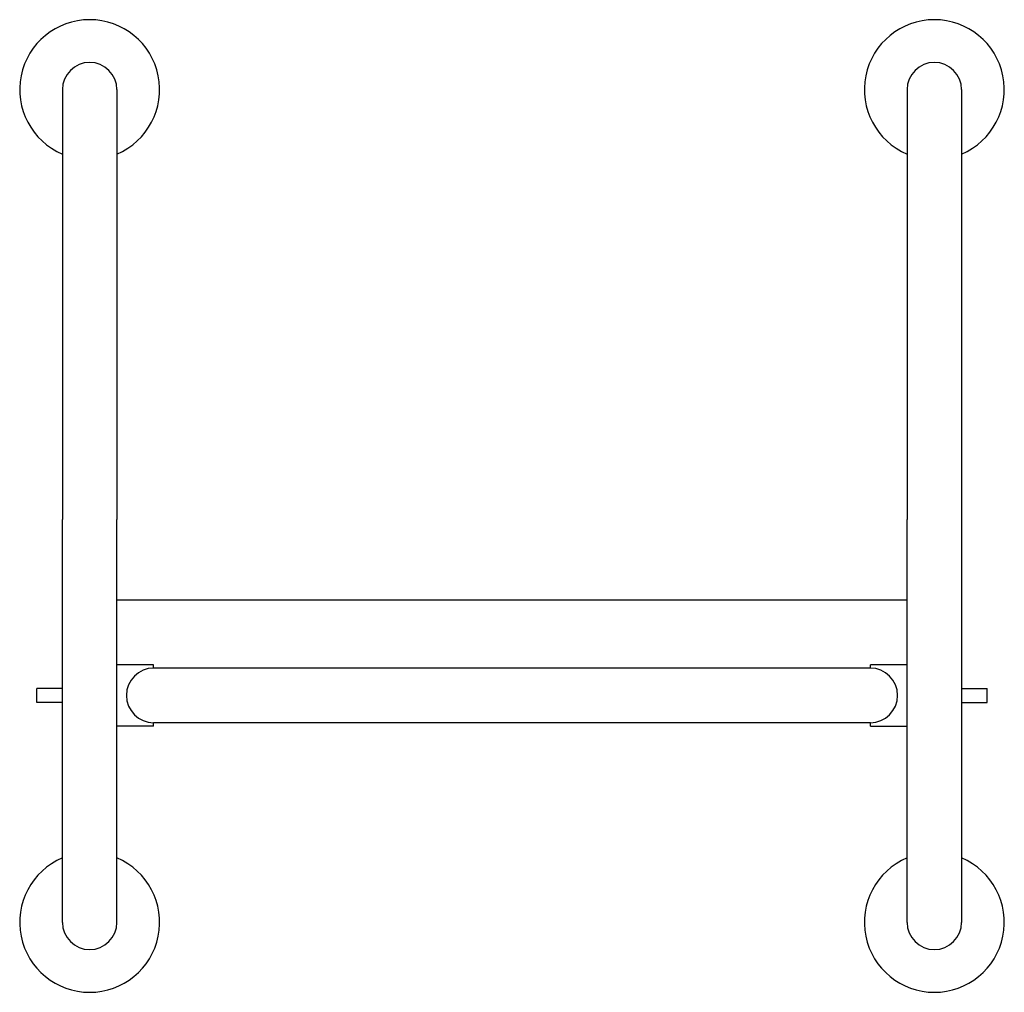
# Model space of a CAD drawing. Header units: millimetres. Extents: x 4199.956 to 4200.533, y 2618.588 to 2619.158.
import ezdxf

# ---------------------------------------------------------------- set-up
doc = ezdxf.new("R2010")
doc.units = ezdxf.units.MM
doc.layers.add('SANINDUSA', color=3, linetype='Continuous')

msp = doc.modelspace()

# ---------------------------------------------------------------- linework, layer by layer
at = {"layer": 'SANINDUSA'}
for p, q in [((4199.98082, 2619.11677), (4199.98082, 2618.86477)), ((4200.01282, 2619.11677), (4200.01282, 2618.86477)), ((4200.47582, 2619.11677), (4200.47582, 2618.86477)), ((4200.50782, 2619.11677), (4200.50782, 2618.62877)), ((4199.98082, 2618.62877), (4199.98082, 2618.86477)), ((4200.01282, 2618.62877), (4200.01282, 2618.86477)), ((4200.47582, 2618.62877), (4200.47582, 2618.86477)), ((4200.01282, 2618.81777), (4200.47582, 2618.81777)), ((4200.03432, 2618.77977), (4200.01282, 2618.77977)), ((4200.03432, 2618.77777), (4200.03432, 2618.77977)), ((4200.47582, 2618.77977), (4200.45432, 2618.77977)), ((4200.45432, 2618.77777), (4200.45432, 2618.77977)), ((4200.45432, 2618.77777), (4200.03432, 2618.77777)), ((4199.96582, 2618.75764), (4199.96582, 2618.76589)), ((4199.98082, 2618.76589), (4199.96582, 2618.76589)), ((4200.50782, 2618.76589), (4200.52282, 2618.76589)), ((4200.52282, 2618.75764), (4200.52282, 2618.76589)), ((4199.98082, 2618.75764), (4199.96582, 2618.75764)), ((4199.98082, 2618.75764), (4199.98082, 2618.75764)), ((4200.50782, 2618.75764), (4200.52282, 2618.75764)), ((4200.03432, 2618.74377), (4200.01282, 2618.74377)), ((4200.45432, 2618.74577), (4200.03432, 2618.74577)), ((4200.03432, 2618.74377), (4200.03432, 2618.74577)), ((4200.45432, 2618.74377), (4200.45432, 2618.74577)), ((4200.45432, 2618.74377), (4200.47582, 2618.74377))]:
    msp.add_line(p, q, dxfattribs=at)
for centre, radius, start, end in [((4199.99682, 2619.11677), 0.041, 292.96968, 247.03032), ((4200.49182, 2619.11677), 0.041, 292.96968, 247.03032), ((4199.99682, 2619.11677), 0.016, 0, 180), ((4200.49182, 2619.11677), 0.016, 0, 180), ((4200.03432, 2618.76177), 0.016, 90, 270), ((4200.45432, 2618.76177), 0.016, 270, 90), ((4199.99682, 2618.62877), 0.041, 112.96968, 67.03032), ((4200.49182, 2618.62877), 0.041, 112.96968, 67.03032), ((4199.99682, 2618.62877), 0.016, 180, 0), ((4200.49182, 2618.62877), 0.016, 180, 0)]:
    msp.add_arc(centre, radius, start, end, dxfattribs=at)

doc.saveas('drawing.dxf')
